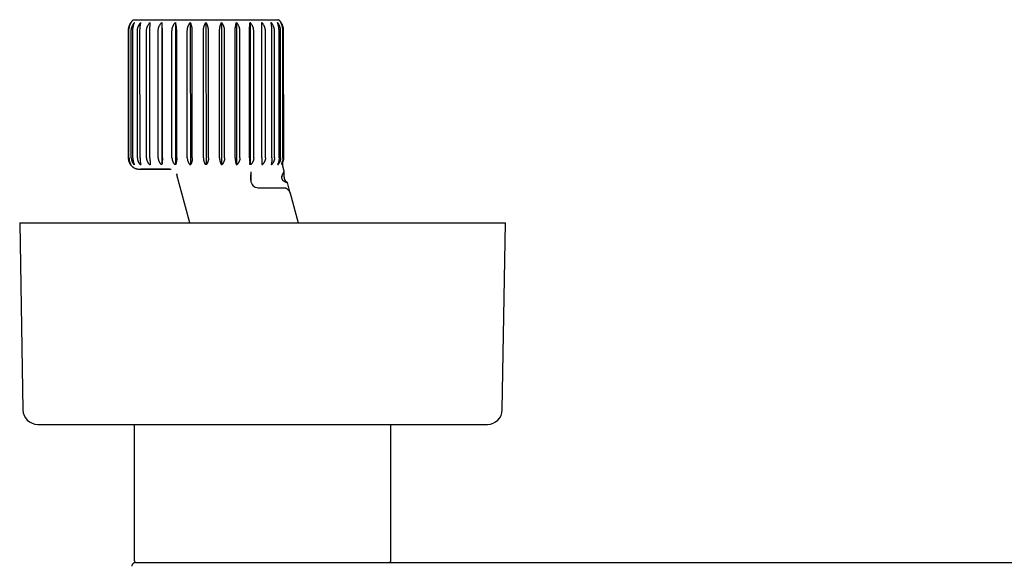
# Model space of a CAD drawing. Header units: millimetres. Extents: x 8 to 775, y 12 to 464.
# Tile 5 of 15: x 292 to 424, y 215 to 288. Entities that reach past the tile are written whole.
import ezdxf

# ---------------------------------------------------------------- set-up
doc = ezdxf.new("R2010")
doc.units = ezdxf.units.MM

msp = doc.modelspace()

# ---------------------------------------------------------------- linework, layer by layer
at = {"color": 7, "linetype": 'Continuous', "lineweight": 30}
for p, q in [((311.22, 287.42), (311.23, 268.39)), ((313.04, 287.42), (313.05, 268.39)), ((315.04, 287.42), (315.05, 268.39)), ((317.13, 287.42), (317.14, 268.39)), ((319.22, 287.42), (319.23, 268.39)), ((321.22, 287.42), (321.22, 268.39)), ((323.04, 287.42), (323.04, 268.39)), ((306.73, 286.28), (306.74, 269.28)), ((306.76, 269.28), (306.76, 286.28)), ((306.83, 269.28), (306.83, 286.28)), ((307.14, 269.28), (307.14, 286.28)), ((307.36, 269.28), (307.35, 286.28)), ((307.96, 269.28), (307.96, 286.28)), ((308.31, 269.28), (308.3, 286.28)), ((309.18, 269.28), (309.18, 286.28)), ((309.64, 269.28), (309.64, 286.28)), ((310.75, 269.29), (310.74, 286.29)), ((311.3, 269.29), (311.3, 286.29)), ((312.59, 269.29), (312.59, 286.29)), ((313.22, 269.29), (313.22, 286.29)), ((314.64, 269.29), (314.63, 286.29)), ((315.31, 269.29), (315.31, 286.29)), ((316.79, 269.29), (316.79, 286.29)), ((317.48, 269.29), (317.48, 286.29)), ((318.96, 269.29), (318.96, 286.29)), ((319.63, 269.29), (319.63, 286.29)), ((321.05, 269.29), (321.05, 286.29)), ((321.68, 269.29), (321.67, 286.29)), ((322.97, 269.29), (322.96, 286.29)), ((323.52, 269.29), (323.52, 286.29)), ((324.63, 269.29), (324.63, 286.29)), ((325.09, 269.29), (325.09, 286.29)), ((325.97, 269.29), (325.96, 286.29)), ((326.31, 269.29), (326.31, 286.29)), ((326.92, 269.29), (326.91, 286.29)), ((327.13, 269.29), (327.12, 286.29)), ((327.44, 269.29), (327.43, 286.29)), ((327.51, 269.29), (327.51, 286.29)), ((327.54, 269.29), (327.53, 286.29)), ((327.61, 267.52), (327.43, 268.2)), ((327.61, 266.79), (327.61, 267.52)), ((314.97, 260.62), (313.25, 267.04)), ((314.97, 260.62), (313.25, 267.04)), ((323.13, 267.42), (323.13, 267.41)), ((323.13, 267.41), (323.13, 266.29)), ((323.13, 266.29), (323.13, 267.05)), ((324.13, 265.29), (326.3, 265.29)), ((327.45, 265.29), (327.46, 265.29)), ((327.46, 265.29), (327.45, 265.29)), ((327.47, 265.29), (327.46, 265.29)), ((328.41, 264.56), (328.03, 265.98)), ((328.41, 264.55), (329.46, 260.62)), ((292.21, 260.62), (292.63, 235.59)), ((292.21, 260.62), (336.16, 260.62)), ((336.16, 260.62), (357.21, 260.62)), ((356.79, 235.59), (357.21, 260.62)), ((294.63, 233.62), (335.31, 233.62)), ((307.53, 233.62), (307.53, 215.43)), ((335.31, 233.62), (354.79, 233.62)), ((341.88, 215.43), (341.88, 233.62)), ((307.71, 215.13), (307.65, 215.13)), ((324.71, 215.13), (376.22, 215.13)), ((423.2, 215.13), (474.71, 215.13)), ((307.21, 214.63), (307.21, 214.63))]:
    msp.add_line(p, q, dxfattribs=at)
at = {"color": 7, "linetype": 'Continuous', "lineweight": 30, "flags": 128}
for points in [[(307.41, 287.78), (307.41, 287.78), (307.42, 287.78), (307.44, 287.78), (307.46, 287.78), (307.49, 287.78), (307.53, 287.78), (307.57, 287.78), (307.62, 287.78), (307.68, 287.78), (307.74, 287.78), (307.81, 287.78), (307.89, 287.78), (307.97, 287.78), (308.05, 287.78), (308.15, 287.78), (308.25, 287.78), (308.36, 287.78), (308.47, 287.78), (308.59, 287.78), (308.71, 287.78), (308.84, 287.78), (308.98, 287.78), (309.12, 287.78), (309.27, 287.78), (309.42, 287.78), (309.58, 287.78), (309.74, 287.78), (309.91, 287.78), (310.08, 287.78), (310.26, 287.78), (310.44, 287.78), (310.63, 287.78), (310.82, 287.78), (311.01, 287.78), (311.21, 287.78), (311.42, 287.78), (311.62, 287.78), (311.84, 287.78), (312.05, 287.78), (312.27, 287.78), (312.49, 287.79), (312.72, 287.79), (312.95, 287.79), (313.18, 287.79), (313.41, 287.79), (313.65, 287.79), (313.89, 287.79), (314.13, 287.79), (314.37, 287.79), (314.62, 287.79), (314.86, 287.79), (315.11, 287.79), (315.36, 287.79), (315.61, 287.79), (315.86, 287.79), (316.12, 287.79), (316.37, 287.79), (316.62, 287.79), (316.88, 287.79), (317.13, 287.79), (317.39, 287.79), (317.64, 287.79), (317.89, 287.79), (318.15, 287.79), (318.4, 287.79), (318.65, 287.79), (318.9, 287.79), (319.15, 287.79), (319.4, 287.79), (319.65, 287.79), (319.89, 287.79), (320.14, 287.79), (320.38, 287.79), (320.62, 287.79), (320.85, 287.79), (321.09, 287.79), (321.32, 287.79), (321.55, 287.79), (321.77, 287.79), (321.99, 287.79), (322.21, 287.79), (322.43, 287.79), (322.64, 287.79), (322.85, 287.79), (323.05, 287.79), (323.25, 287.79), (323.45, 287.79), (323.64, 287.79), (323.82, 287.79), (324.01, 287.79), (324.18, 287.79), (324.36, 287.79), (324.53, 287.79), (324.69, 287.79), (324.85, 287.79), (325, 287.79), (325.14, 287.79), (325.29, 287.79), (325.42, 287.79), (325.55, 287.79), (325.68, 287.79), (325.8, 287.79), (325.91, 287.79), (326.01, 287.79), (326.11, 287.79), (326.21, 287.79), (326.3, 287.79), (326.38, 287.79), (326.45, 287.79), (326.52, 287.79), (326.59, 287.79), (326.64, 287.79), (326.69, 287.79), (326.74, 287.79), (326.77, 287.79), (326.8, 287.79), (326.82, 287.79), (326.84, 287.79), (326.85, 287.79), (326.85, 287.79)], [(307.1, 268.38), (307.1, 268.38), (307.09, 268.38), (307.09, 268.38), (307.09, 268.38), (307.09, 268.38), (307.09, 268.38), (307.09, 268.38), (307.09, 268.38)], [(307.55, 268.38), (307.54, 268.38), (307.54, 268.38), (307.53, 268.38), (307.53, 268.38), (307.53, 268.38), (307.52, 268.38), (307.52, 268.38), (307.52, 268.38)], [(308.31, 267.78), (308.31, 267.78), (308.33, 267.78), (308.36, 267.78), (308.39, 267.78), (308.42, 267.78), (308.46, 267.78), (308.49, 267.78), (308.54, 267.78), (308.58, 267.78), (308.63, 267.78), (308.68, 267.78), (308.73, 267.78), (308.79, 267.78), (308.84, 267.78), (308.91, 267.78), (308.97, 267.78), (309.04, 267.78), (309.11, 267.78), (309.18, 267.78), (309.26, 267.78), (309.33, 267.78), (309.41, 267.78), (309.5, 267.78), (309.58, 267.78), (309.67, 267.78), (309.76, 267.78), (309.86, 267.78), (309.95, 267.78), (310.05, 267.78), (310.16, 267.78), (310.26, 267.78), (310.37, 267.78), (310.47, 267.78), (310.58, 267.78), (310.7, 267.78), (310.81, 267.78), (310.93, 267.78), (311.05, 267.78), (311.17, 267.78), (311.3, 267.78), (311.42, 267.78), (311.55, 267.78), (311.68, 267.78), (311.81, 267.78), (311.94, 267.78), (312.08, 267.78), (312.22, 267.78), (312.35, 267.78), (312.49, 267.78)], [(308.41, 268.38), (308.41, 268.38), (308.4, 268.38), (308.4, 268.38), (308.39, 268.38), (308.38, 268.38), (308.38, 268.38), (308.37, 268.38), (308.36, 268.38)], [(312.31, 267.78), (312.22, 267.78), (312.08, 267.78), (311.94, 267.78), (311.81, 267.78), (311.68, 267.78), (311.55, 267.78), (311.42, 267.78), (311.3, 267.78), (311.17, 267.78), (311.05, 267.78), (310.93, 267.78), (310.81, 267.78), (310.7, 267.78), (310.58, 267.78), (310.47, 267.78), (310.37, 267.78), (310.26, 267.78), (310.16, 267.78), (310.05, 267.78), (309.95, 267.78), (309.86, 267.78), (309.76, 267.78), (309.67, 267.78), (309.58, 267.78), (309.5, 267.78), (309.41, 267.78), (309.33, 267.78), (309.26, 267.78), (309.18, 267.78), (309.11, 267.78), (309.04, 267.78), (308.97, 267.78), (308.91, 267.78), (308.84, 267.78), (308.79, 267.78), (308.73, 267.78), (308.68, 267.78), (308.63, 267.78), (308.58, 267.78), (308.54, 267.78), (308.49, 267.78), (308.46, 267.78), (308.42, 267.78), (308.39, 267.78), (308.37, 267.78)], [(309.66, 268.38), (309.66, 268.38), (309.65, 268.38), (309.64, 268.38), (309.63, 268.38), (309.62, 268.38), (309.61, 268.38), (309.61, 268.38), (309.6, 268.38)], [(311.24, 268.39), (311.23, 268.39), (311.22, 268.39), (311.21, 268.39), (311.2, 268.39), (311.19, 268.39), (311.18, 268.39), (311.17, 268.39), (311.16, 268.39)], [(313.07, 268.39), (313.06, 268.39), (313.05, 268.39), (313.04, 268.39), (313.03, 268.39), (313.02, 268.39), (313.01, 268.39), (312.99, 268.39), (312.98, 268.39)], [(314.99, 268.39), (315, 268.39), (315.01, 268.39), (315.02, 268.39), (315.04, 268.39), (315.05, 268.39), (315.06, 268.39), (315.07, 268.39), (315.09, 268.39)], [(317.19, 268.39), (317.17, 268.39), (317.16, 268.39), (317.15, 268.39), (317.14, 268.39), (317.12, 268.39), (317.11, 268.39), (317.1, 268.39), (317.09, 268.39)], [(319.19, 268.39), (319.2, 268.39), (319.21, 268.39), (319.22, 268.39), (319.24, 268.39), (319.25, 268.39), (319.26, 268.39), (319.27, 268.39), (319.28, 268.39)], [(321.2, 268.39), (321.21, 268.39), (321.22, 268.39), (321.23, 268.39), (321.24, 268.39), (321.26, 268.39), (321.27, 268.39), (321.28, 268.39), (321.29, 268.39)], [(324.61, 268.39), (324.62, 268.39), (324.63, 268.39), (324.63, 268.39), (324.64, 268.39), (324.65, 268.39), (324.66, 268.39), (324.67, 268.39), (324.68, 268.39)], [(325.86, 268.39), (325.86, 268.39), (325.87, 268.39), (325.88, 268.39), (325.88, 268.39), (325.89, 268.39), (325.9, 268.39), (325.9, 268.39), (325.91, 268.39)], [(326.75, 268.39), (326.76, 268.39), (326.77, 268.39), (326.77, 268.39), (326.78, 268.39), (326.79, 268.39), (326.8, 268.39), (326.81, 268.39), (326.81, 268.39)]]:
    msp.add_lwpolyline(points, dxfattribs=at)
at = {"color": 7, "linetype": 'Continuous', "lineweight": 30}
for centre, radius, start, end in [((324.13, 266.29), 1, 180.0122, 270.0122), ((294.63, 235.62), 2, 180.9548, 270), ((354.79, 235.62), 2, 270, 359.0452), ((307.83, 215.43), 0.3, 180, 270), ((341.58, 215.43), 0.3, 270, 0)]:
    msp.add_arc(centre, radius, start, end, dxfattribs=at)
for points, knots in [([(307.41, 287.78), (307.4, 287.78), (307.38, 287.75), (307.34, 287.72), (307.29, 287.67), (307.24, 287.62), (307.2, 287.56), (307.15, 287.51), (307.11, 287.45), (307.07, 287.39), (307.03, 287.33), (306.99, 287.26), (306.95, 287.2), (306.92, 287.13), (306.89, 287.06), (306.86, 286.99), (306.83, 286.92), (306.81, 286.84), (306.79, 286.77), (306.78, 286.7), (306.76, 286.62), (306.75, 286.55), (306.74, 286.48), (306.74, 286.4), (306.73, 286.34), (306.73, 286.3), (306.73, 286.28)], [0, 0, 0, 0, 0.015548, 0.056545, 0.097567, 0.138611, 0.179675, 0.220755, 0.261851, 0.302961, 0.348674, 0.394319, 0.439774, 0.485046, 0.530147, 0.575084, 0.619864, 0.664495, 0.708982, 0.75333, 0.797544, 0.841627, 0.885582, 0.929412, 0.97312, 1, 1, 1, 1]), ([(306.76, 286.28), (306.76, 286.33), (306.76, 286.41), (306.77, 286.52), (306.79, 286.61), (306.8, 286.68), (306.82, 286.74), (306.84, 286.83), (306.87, 286.93), (306.92, 287.05), (306.98, 287.16), (307.03, 287.26), (307.09, 287.34), (307.12, 287.39), (307.14, 287.41)], [0, 0, 0, 0, 0.104298, 0.209449, 0.263357, 0.317266, 0.371614, 0.425963, 0.530245, 0.635223, 0.742226, 0.849857, 0.924839, 1, 1, 1, 1]), ([(306.83, 286.28), (306.83, 286.33), (306.83, 286.41), (306.84, 286.52), (306.85, 286.61), (306.86, 286.68), (306.88, 286.74), (306.9, 286.83), (306.92, 286.93), (306.96, 287.05), (307.01, 287.16), (307.05, 287.26), (307.1, 287.34), (307.12, 287.39), (307.14, 287.41)], [0, 0, 0, 0, 0.1042982, 0.2094485, 0.2633573, 0.3172664, 0.3716144, 0.425963, 0.5302448, 0.6352225, 0.742226, 0.849857, 0.9248394, 1, 1, 1, 1]), ([(307.14, 286.28), (307.14, 286.33), (307.14, 286.41), (307.16, 286.52), (307.17, 286.61), (307.19, 286.68), (307.21, 286.74), (307.23, 286.83), (307.27, 286.93), (307.33, 287.05), (307.39, 287.16), (307.45, 287.26), (307.52, 287.34), (307.55, 287.39), (307.57, 287.41)], [0, 0, 0, 0, 0.104298, 0.209449, 0.263357, 0.317266, 0.371614, 0.425963, 0.530245, 0.635223, 0.742226, 0.849857, 0.924839, 1, 1, 1, 1]), ([(307.35, 286.28), (307.35, 286.33), (307.35, 286.41), (307.36, 286.52), (307.37, 286.61), (307.38, 286.68), (307.39, 286.74), (307.4, 286.83), (307.42, 286.93), (307.45, 287.05), (307.48, 287.16), (307.51, 287.26), (307.54, 287.34), (307.56, 287.39), (307.57, 287.41)], [0, 0, 0, 0, 0.104298, 0.209449, 0.263357, 0.317266, 0.371614, 0.425963, 0.530245, 0.635223, 0.742226, 0.849857, 0.924839, 1, 1, 1, 1]), ([(307.96, 286.28), (307.96, 286.33), (307.96, 286.41), (307.98, 286.53), (308, 286.66), (308.04, 286.77), (308.07, 286.85), (308.1, 286.92), (308.13, 286.99), (308.16, 287.05), (308.2, 287.12), (308.24, 287.18), (308.28, 287.24), (308.33, 287.3), (308.38, 287.36), (308.41, 287.4), (308.43, 287.41)], [0, 0, 0, 0, 0.099279, 0.199293, 0.301575, 0.404614, 0.462989, 0.52149, 0.580206, 0.638923, 0.698095, 0.757267, 0.817752, 0.878237, 0.939118, 1, 1, 1, 1]), ([(308.3, 286.28), (308.3, 286.33), (308.3, 286.42), (308.31, 286.53), (308.31, 286.61), (308.32, 286.68), (308.32, 286.74), (308.33, 286.83), (308.34, 286.93), (308.36, 287.05), (308.37, 287.16), (308.39, 287.26), (308.41, 287.34), (308.42, 287.39), (308.43, 287.41)], [0, 0, 0, 0, 0.104298, 0.209449, 0.263357, 0.317266, 0.371614, 0.425963, 0.530245, 0.635223, 0.742226, 0.849857, 0.924839, 1, 1, 1, 1]), ([(309.18, 286.28), (309.18, 286.33), (309.18, 286.42), (309.2, 286.53), (309.21, 286.61), (309.23, 286.68), (309.25, 286.75), (309.28, 286.83), (309.32, 286.93), (309.39, 287.05), (309.46, 287.16), (309.53, 287.26), (309.6, 287.35), (309.64, 287.39), (309.66, 287.41)], [0, 0, 0, 0, 0.104298, 0.209449, 0.263302, 0.317377, 0.371616, 0.425963, 0.530245, 0.635223, 0.742226, 0.849857, 0.924839, 1, 1, 1, 1]), ([(309.64, 286.28), (309.64, 286.33), (309.64, 286.41), (309.64, 286.52), (309.64, 286.6), (309.64, 286.68), (309.64, 286.75), (309.64, 286.83), (309.65, 286.93), (309.65, 287.05), (309.65, 287.16), (309.66, 287.26), (309.66, 287.35), (309.66, 287.39), (309.66, 287.41)], [0, 0, 0, 0, 0.104297, 0.18362, 0.263309, 0.317273, 0.371567, 0.425969, 0.530249, 0.635226, 0.742228, 0.849858, 0.92484, 1, 1, 1, 1]), ([(310.74, 286.29), (310.75, 286.33), (310.75, 286.42), (310.76, 286.53), (310.78, 286.61), (310.8, 286.68), (310.82, 286.75), (310.85, 286.83), (310.89, 286.93), (310.95, 287.05), (311.02, 287.17), (311.09, 287.26), (311.16, 287.35), (311.2, 287.39), (311.22, 287.42)], [0, 0, 0, 0, 0.104298, 0.209449, 0.263357, 0.317377, 0.371616, 0.425963, 0.530245, 0.635223, 0.742226, 0.849857, 0.924839, 1, 1, 1, 1]), ([(311.3, 286.29), (311.3, 286.33), (311.3, 286.42), (311.3, 286.53), (311.3, 286.62), (311.29, 286.68), (311.29, 286.75), (311.28, 286.83), (311.28, 286.93), (311.27, 287.05), (311.26, 287.17), (311.25, 287.26), (311.24, 287.35), (311.23, 287.39), (311.22, 287.42)], [0, 0, 0, 0, 0.104298, 0.209449, 0.263357, 0.317377, 0.371616, 0.425963, 0.530245, 0.635223, 0.742226, 0.849857, 0.924839, 1, 1, 1, 1]), ([(312.59, 286.29), (312.59, 286.33), (312.59, 286.41), (312.61, 286.52), (312.62, 286.61), (312.64, 286.68), (312.66, 286.75), (312.69, 286.83), (312.73, 286.93), (312.78, 287.05), (312.85, 287.17), (312.92, 287.26), (312.98, 287.35), (313.02, 287.39), (313.04, 287.42)], [0, 0, 0, 0, 0.104297, 0.18362, 0.263309, 0.317438, 0.371567, 0.425969, 0.530249, 0.635226, 0.742228, 0.849858, 0.92484, 1, 1, 1, 1]), ([(313.22, 286.29), (313.22, 286.33), (313.22, 286.41), (313.21, 286.52), (313.21, 286.61), (313.2, 286.68), (313.19, 286.75), (313.18, 286.83), (313.17, 286.93), (313.14, 287.05), (313.12, 287.17), (313.09, 287.26), (313.07, 287.35), (313.05, 287.39), (313.04, 287.42)], [0, 0, 0, 0, 0.104297, 0.18362, 0.263309, 0.317438, 0.371567, 0.425969, 0.530249, 0.635226, 0.742228, 0.849858, 0.92484, 1, 1, 1, 1]), ([(314.63, 286.29), (314.64, 286.33), (314.64, 286.41), (314.65, 286.52), (314.66, 286.61), (314.68, 286.68), (314.7, 286.75), (314.72, 286.83), (314.76, 286.93), (314.81, 287.05), (314.87, 287.17), (314.93, 287.26), (314.99, 287.35), (315.02, 287.39), (315.04, 287.42)], [0, 0, 0, 0, 0.104297, 0.18362, 0.263309, 0.317438, 0.371567, 0.425969, 0.530249, 0.635226, 0.742228, 0.849858, 0.92484, 1, 1, 1, 1]), ([(315.31, 286.29), (315.31, 286.33), (315.31, 286.41), (315.3, 286.52), (315.29, 286.61), (315.28, 286.68), (315.27, 286.75), (315.25, 286.83), (315.23, 286.93), (315.19, 287.05), (315.16, 287.17), (315.12, 287.26), (315.08, 287.35), (315.05, 287.39), (315.04, 287.42)], [0, 0, 0, 0, 0.104297, 0.18362, 0.263309, 0.317438, 0.371567, 0.425969, 0.530249, 0.635226, 0.742228, 0.849858, 0.92484, 1, 1, 1, 1]), ([(316.79, 286.29), (316.79, 286.32), (316.79, 286.39), (316.8, 286.47), (316.8, 286.55), (316.81, 286.62), (316.83, 286.68), (316.84, 286.75), (316.86, 286.83), (316.89, 286.94), (316.94, 287.05), (316.99, 287.17), (317.04, 287.27), (317.09, 287.35), (317.12, 287.39), (317.13, 287.42)], [0, 0, 0, 0, 0.078624, 0.157249, 0.210454, 0.26366, 0.317401, 0.371583, 0.425984, 0.530262, 0.635236, 0.742235, 0.849862, 0.924842, 1, 1, 1, 1]), ([(317.48, 286.29), (317.48, 286.32), (317.48, 286.39), (317.47, 286.47), (317.46, 286.55), (317.45, 286.62), (317.44, 286.68), (317.42, 286.75), (317.4, 286.83), (317.37, 286.94), (317.33, 287.05), (317.28, 287.17), (317.23, 287.27), (317.18, 287.35), (317.15, 287.39), (317.13, 287.42)], [0, 0, 0, 0, 0.078624, 0.157249, 0.210454, 0.26366, 0.317401, 0.371583, 0.425984, 0.530262, 0.635236, 0.742235, 0.849862, 0.924842, 1, 1, 1, 1]), ([(318.96, 286.29), (318.96, 286.33), (318.96, 286.42), (318.97, 286.53), (318.98, 286.62), (318.99, 286.68), (319, 286.75), (319.01, 286.83), (319.04, 286.94), (319.07, 287.05), (319.11, 287.17), (319.15, 287.27), (319.19, 287.35), (319.21, 287.39), (319.22, 287.42)], [0, 0, 0, 0, 0.104298, 0.209449, 0.263412, 0.317377, 0.371616, 0.425963, 0.530245, 0.635223, 0.742226, 0.849857, 0.924839, 1, 1, 1, 1]), ([(319.63, 286.29), (319.63, 286.33), (319.63, 286.41), (319.62, 286.52), (319.6, 286.61), (319.59, 286.68), (319.57, 286.75), (319.54, 286.83), (319.51, 286.94), (319.46, 287.05), (319.4, 287.17), (319.33, 287.27), (319.28, 287.35), (319.24, 287.39), (319.22, 287.42)], [0, 0, 0, 0, 0.104297, 0.18362, 0.263309, 0.317438, 0.371567, 0.425969, 0.530249, 0.635226, 0.742228, 0.849858, 0.92484, 1, 1, 1, 1]), ([(321.05, 286.29), (321.05, 286.33), (321.05, 286.41), (321.05, 286.52), (321.06, 286.61), (321.06, 286.68), (321.07, 286.75), (321.08, 286.83), (321.1, 286.94), (321.12, 287.05), (321.15, 287.17), (321.17, 287.27), (321.2, 287.35), (321.21, 287.39), (321.22, 287.42)], [0, 0, 0, 0, 0.104297, 0.18362, 0.263309, 0.317438, 0.371567, 0.425969, 0.530249, 0.635226, 0.742228, 0.849858, 0.92484, 1, 1, 1, 1]), ([(321.67, 286.29), (321.67, 286.33), (321.67, 286.41), (321.66, 286.52), (321.64, 286.61), (321.62, 286.68), (321.61, 286.75), (321.58, 286.83), (321.54, 286.94), (321.48, 287.05), (321.41, 287.17), (321.35, 287.27), (321.28, 287.35), (321.24, 287.39), (321.22, 287.42)], [0, 0, 0, 0, 0.104297, 0.18362, 0.263309, 0.317438, 0.371567, 0.425969, 0.530249, 0.635226, 0.742228, 0.849858, 0.92484, 1, 1, 1, 1]), ([(322.96, 286.29), (322.96, 286.33), (322.96, 286.42), (322.97, 286.53), (322.97, 286.62), (322.97, 286.68), (322.97, 286.75), (322.98, 286.83), (322.99, 286.94), (323, 287.05), (323.01, 287.17), (323.02, 287.27), (323.03, 287.35), (323.04, 287.39), (323.04, 287.42)], [0, 0, 0, 0, 0.1042982, 0.2094485, 0.263357, 0.3173767, 0.3716162, 0.425963, 0.5302448, 0.6352225, 0.742226, 0.849857, 0.9248394, 1, 1, 1, 1]), ([(323.52, 286.29), (323.52, 286.33), (323.52, 286.41), (323.5, 286.52), (323.49, 286.61), (323.47, 286.68), (323.45, 286.75), (323.42, 286.83), (323.38, 286.94), (323.31, 287.05), (323.24, 287.17), (323.17, 287.27), (323.1, 287.35), (323.06, 287.39), (323.04, 287.42)], [0, 0, 0, 0, 0.104297, 0.18362, 0.263309, 0.317383, 0.371567, 0.425969, 0.530249, 0.635226, 0.742228, 0.849858, 0.92484, 1, 1, 1, 1]), ([(325.09, 286.29), (325.09, 286.33), (325.08, 286.41), (325.07, 286.52), (325.05, 286.61), (325.03, 286.68), (325.01, 286.75), (324.98, 286.83), (324.94, 286.94), (324.88, 287.05), (324.81, 287.17), (324.74, 287.27), (324.67, 287.35), (324.62, 287.39), (324.6, 287.42)], [0, 0, 0, 0, 0.104297, 0.18362, 0.263309, 0.317273, 0.371567, 0.425969, 0.530249, 0.635226, 0.742228, 0.849858, 0.92484, 1, 1, 1, 1]), ([(324.63, 286.29), (324.63, 286.33), (324.63, 286.42), (324.63, 286.53), (324.62, 286.62), (324.62, 286.68), (324.62, 286.75), (324.62, 286.83), (324.62, 286.94), (324.62, 287.05), (324.61, 287.17), (324.61, 287.27), (324.6, 287.35), (324.6, 287.39), (324.6, 287.42)], [0, 0, 0, 0, 0.104298, 0.209449, 0.263302, 0.317377, 0.371616, 0.425963, 0.530245, 0.635223, 0.742226, 0.849857, 0.924839, 1, 1, 1, 1]), ([(326.31, 286.29), (326.31, 286.33), (326.3, 286.42), (326.29, 286.53), (326.27, 286.62), (326.25, 286.68), (326.24, 286.75), (326.21, 286.83), (326.16, 286.94), (326.1, 287.05), (326.04, 287.17), (325.97, 287.27), (325.9, 287.35), (325.86, 287.39), (325.84, 287.42)], [0, 0, 0, 0, 0.104298, 0.209449, 0.263302, 0.317266, 0.371561, 0.425963, 0.530245, 0.635223, 0.742226, 0.849857, 0.924839, 1, 1, 1, 1]), ([(325.96, 286.29), (325.96, 286.33), (325.96, 286.42), (325.96, 286.53), (325.95, 286.62), (325.95, 286.68), (325.94, 286.75), (325.94, 286.83), (325.92, 286.94), (325.91, 287.05), (325.89, 287.17), (325.87, 287.27), (325.85, 287.35), (325.84, 287.39), (325.84, 287.42)], [0, 0, 0, 0, 0.104298, 0.209449, 0.263302, 0.317266, 0.371561, 0.425963, 0.530245, 0.635223, 0.742226, 0.849857, 0.924839, 1, 1, 1, 1]), ([(327.12, 286.29), (327.12, 286.33), (327.12, 286.42), (327.11, 286.53), (327.09, 286.62), (327.08, 286.68), (327.06, 286.75), (327.03, 286.83), (326.99, 286.93), (326.94, 287.05), (326.87, 287.17), (326.81, 287.26), (326.75, 287.35), (326.71, 287.39), (326.69, 287.42)], [0, 0, 0, 0, 0.104298, 0.209449, 0.263302, 0.317377, 0.371561, 0.425963, 0.530245, 0.635223, 0.742226, 0.849857, 0.924839, 1, 1, 1, 1]), ([(326.91, 286.29), (326.91, 286.33), (326.91, 286.42), (326.9, 286.53), (326.89, 286.62), (326.89, 286.68), (326.88, 286.75), (326.86, 286.83), (326.84, 286.93), (326.82, 287.05), (326.78, 287.17), (326.75, 287.26), (326.72, 287.35), (326.7, 287.39), (326.69, 287.42)], [0, 0, 0, 0, 0.104298, 0.209449, 0.263302, 0.317377, 0.371561, 0.425963, 0.530245, 0.635223, 0.742226, 0.849857, 0.924839, 1, 1, 1, 1]), ([(327.53, 286.29), (327.53, 286.3), (327.53, 286.34), (327.53, 286.41), (327.52, 286.48), (327.51, 286.55), (327.5, 286.63), (327.49, 286.7), (327.47, 286.77), (327.45, 286.84), (327.43, 286.91), (327.41, 286.98), (327.38, 287.04), (327.36, 287.11), (327.32, 287.17), (327.29, 287.24), (327.26, 287.3), (327.22, 287.36), (327.18, 287.42), (327.14, 287.48), (327.1, 287.53), (327.05, 287.59), (327.01, 287.64), (326.96, 287.69), (326.91, 287.74), (326.88, 287.77), (326.86, 287.78), (326.85, 287.79)], [0, 0, 0, 0, 0.028826, 0.072275, 0.115606, 0.15882, 0.201918, 0.244899, 0.287763, 0.33051, 0.37314, 0.415649, 0.458039, 0.500305, 0.542447, 0.584461, 0.626345, 0.668095, 0.709707, 0.751177, 0.7925, 0.833669, 0.874679, 0.915522, 0.95619, 0.996674, 1, 1, 1, 1]), ([(327.51, 286.29), (327.5, 286.33), (327.5, 286.42), (327.49, 286.53), (327.48, 286.62), (327.46, 286.68), (327.45, 286.75), (327.43, 286.83), (327.39, 286.93), (327.34, 287.05), (327.29, 287.17), (327.23, 287.26), (327.18, 287.35), (327.14, 287.39), (327.13, 287.42)], [0, 0, 0, 0, 0.104298, 0.209449, 0.263302, 0.317266, 0.371561, 0.425963, 0.530245, 0.635223, 0.742226, 0.849857, 0.924839, 1, 1, 1, 1]), ([(327.43, 286.29), (327.43, 286.33), (327.43, 286.42), (327.42, 286.53), (327.41, 286.62), (327.4, 286.68), (327.39, 286.75), (327.37, 286.83), (327.34, 286.93), (327.3, 287.05), (327.26, 287.17), (327.21, 287.26), (327.17, 287.35), (327.14, 287.39), (327.13, 287.42)], [0, 0, 0, 0, 0.104298, 0.209449, 0.263302, 0.317266, 0.371561, 0.425963, 0.530245, 0.635223, 0.742226, 0.849857, 0.924839, 1, 1, 1, 1]), ([(306.74, 269.28), (306.74, 269.27), (306.74, 269.23), (306.74, 269.17), (306.75, 269.11), (306.75, 269.05), (306.77, 268.98), (306.78, 268.92), (306.8, 268.86), (306.81, 268.8), (306.84, 268.74), (306.86, 268.69), (306.88, 268.63), (306.91, 268.58), (306.94, 268.52), (306.97, 268.47), (307.01, 268.42), (307.04, 268.37), (307.08, 268.32), (307.12, 268.28), (307.16, 268.24), (307.2, 268.19), (307.25, 268.15), (307.29, 268.12), (307.34, 268.08), (307.38, 268.05), (307.43, 268.02), (307.48, 267.99), (307.53, 267.96), (307.58, 267.93), (307.63, 267.91), (307.68, 267.89), (307.73, 267.87), (307.78, 267.85), (307.83, 267.84), (307.87, 267.83), (307.92, 267.81), (307.97, 267.81), (308.01, 267.8), (308.05, 267.79), (308.08, 267.79), (308.1, 267.79), (308.12, 267.79), (308.14, 267.78), (308.15, 267.78), (308.17, 267.78), (308.18, 267.78), (308.18, 267.78), (308.19, 267.78), (308.2, 267.78), (308.2, 267.78), (308.21, 267.78), (308.22, 267.78), (308.22, 267.78), (308.23, 267.78), (308.23, 267.78), (308.24, 267.78), (308.25, 267.78), (308.27, 267.78), (308.29, 267.78), (308.31, 267.78), (308.33, 267.78), (308.35, 267.78), (308.36, 267.78), (308.37, 267.78)], [0, 0, 0, 0, 0.012056, 0.028935, 0.045753, 0.06251, 0.079208, 0.095845, 0.112423, 0.12894, 0.145395, 0.161789, 0.178119, 0.194386, 0.210586, 0.226719, 0.242782, 0.258772, 0.274687, 0.290524, 0.306278, 0.321946, 0.337522, 0.353001, 0.368376, 0.383639, 0.398783, 0.413796, 0.428667, 0.443382, 0.457924, 0.472272, 0.486403, 0.500283, 0.513872, 0.527111, 0.539911, 0.552125, 0.563495, 0.573628, 0.582172, 0.589127, 0.594795, 0.599539, 0.603679, 0.607487, 0.611204, 0.615041, 0.619168, 0.623835, 0.629323, 0.635994, 0.644344, 0.655104, 0.669468, 0.689674, 0.721311, 0.767184, 0.810034, 0.855694, 0.899177, 0.941732, 0.983821, 1, 1, 1, 1]), ([(306.76, 269.28), (306.76, 269.25), (306.76, 269.18), (306.78, 269.08), (306.79, 268.98), (306.82, 268.89), (306.85, 268.79), (306.88, 268.71), (306.93, 268.62), (306.97, 268.54), (307.03, 268.46), (307.07, 268.41), (307.09, 268.38)], [0, 0, 0, 0, 0.097172, 0.195144, 0.29559, 0.396858, 0.494014, 0.591815, 0.691488, 0.791739, 0.895608, 1, 1, 1, 1]), ([(306.83, 269.28), (306.84, 269.25), (306.84, 269.18), (306.85, 269.08), (306.86, 268.98), (306.88, 268.89), (306.9, 268.79), (306.93, 268.71), (306.97, 268.62), (307.01, 268.54), (307.05, 268.46), (307.08, 268.41), (307.1, 268.38)], [0, 0, 0, 0, 0.097172, 0.195144, 0.29559, 0.396858, 0.494014, 0.591815, 0.691488, 0.791739, 0.895608, 1, 1, 1, 1]), ([(307.14, 269.28), (307.14, 269.25), (307.15, 269.18), (307.16, 269.08), (307.18, 268.98), (307.21, 268.89), (307.24, 268.79), (307.28, 268.71), (307.33, 268.62), (307.39, 268.54), (307.45, 268.46), (307.49, 268.41), (307.52, 268.38)], [0, 0, 0, 0, 0.097172, 0.195144, 0.29559, 0.396858, 0.494014, 0.591815, 0.691489, 0.791739, 0.895608, 1, 1, 1, 1]), ([(307.36, 269.28), (307.36, 269.25), (307.36, 269.18), (307.36, 269.08), (307.37, 268.98), (307.39, 268.89), (307.41, 268.79), (307.43, 268.71), (307.45, 268.62), (307.48, 268.54), (307.51, 268.46), (307.53, 268.41), (307.55, 268.38)], [0, 0, 0, 0, 0.097172, 0.195144, 0.29559, 0.396858, 0.494014, 0.591815, 0.691489, 0.791739, 0.895608, 1, 1, 1, 1]), ([(307.96, 269.28), (307.96, 269.25), (307.96, 269.19), (307.98, 269.09), (308, 269), (308.03, 268.9), (308.06, 268.82), (308.1, 268.73), (308.15, 268.64), (308.22, 268.55), (308.29, 268.46), (308.34, 268.41), (308.36, 268.38)], [0, 0, 0, 0, 0.093393, 0.187495, 0.283788, 0.380809, 0.471344, 0.56241, 0.670031, 0.778398, 0.888882, 1, 1, 1, 1]), ([(308.31, 269.28), (308.31, 269.25), (308.31, 269.18), (308.31, 269.08), (308.32, 268.99), (308.32, 268.89), (308.34, 268.8), (308.35, 268.71), (308.36, 268.62), (308.38, 268.54), (308.39, 268.46), (308.41, 268.41), (308.41, 268.38)], [0, 0, 0, 0, 0.097172, 0.195144, 0.29559, 0.396858, 0.494014, 0.591815, 0.691489, 0.791739, 0.895608, 1, 1, 1, 1]), ([(309.18, 269.28), (309.18, 269.25), (309.18, 269.18), (309.2, 269.09), (309.22, 268.99), (309.25, 268.89), (309.29, 268.8), (309.34, 268.71), (309.39, 268.62), (309.45, 268.54), (309.52, 268.46), (309.57, 268.41), (309.6, 268.38)], [0, 0, 0, 0, 0.097172, 0.195144, 0.29559, 0.396858, 0.494014, 0.591815, 0.691489, 0.791739, 0.895608, 1, 1, 1, 1]), ([(309.64, 269.28), (309.64, 269.25), (309.64, 269.19), (309.64, 269.09), (309.64, 268.99), (309.65, 268.89), (309.65, 268.8), (309.65, 268.71), (309.65, 268.62), (309.66, 268.54), (309.66, 268.46), (309.66, 268.41), (309.66, 268.38)], [0, 0, 0, 0, 0.097172, 0.195144, 0.29559, 0.396858, 0.494014, 0.591815, 0.691489, 0.791739, 0.895608, 1, 1, 1, 1]), ([(310.75, 269.29), (310.75, 269.25), (310.75, 269.19), (310.76, 269.09), (310.79, 268.99), (310.82, 268.89), (310.86, 268.8), (310.9, 268.71), (310.96, 268.62), (311.02, 268.54), (311.08, 268.46), (311.13, 268.41), (311.16, 268.39)], [0, 0, 0, 0, 0.097172, 0.195144, 0.29559, 0.396858, 0.494014, 0.591815, 0.691489, 0.791739, 0.895608, 1, 1, 1, 1]), ([(311.3, 269.29), (311.3, 269.25), (311.3, 269.19), (311.3, 269.09), (311.3, 268.99), (311.29, 268.89), (311.29, 268.8), (311.28, 268.71), (311.27, 268.62), (311.26, 268.54), (311.25, 268.46), (311.24, 268.41), (311.24, 268.39)], [0, 0, 0, 0, 0.097172, 0.195144, 0.29559, 0.396858, 0.494014, 0.591815, 0.691489, 0.791739, 0.895608, 1, 1, 1, 1]), ([(312.59, 269.29), (312.59, 269.25), (312.6, 269.19), (312.61, 269.09), (312.63, 268.99), (312.66, 268.89), (312.7, 268.8), (312.74, 268.71), (312.79, 268.62), (312.85, 268.54), (312.91, 268.46), (312.96, 268.41), (312.98, 268.39)], [0, 0, 0, 0, 0.097172, 0.195144, 0.29559, 0.396858, 0.494014, 0.591815, 0.691489, 0.791739, 0.895608, 1, 1, 1, 1]), ([(313.22, 269.29), (313.22, 269.25), (313.22, 269.19), (313.22, 269.09), (313.21, 268.99), (313.2, 268.89), (313.18, 268.8), (313.17, 268.71), (313.15, 268.62), (313.13, 268.54), (313.1, 268.46), (313.08, 268.41), (313.07, 268.39)], [0, 0, 0, 0, 0.097172, 0.195144, 0.29559, 0.396858, 0.494014, 0.591815, 0.691489, 0.791739, 0.895608, 1, 1, 1, 1]), ([(314.64, 269.29), (314.64, 269.25), (314.64, 269.19), (314.65, 269.09), (314.67, 268.99), (314.7, 268.89), (314.73, 268.8), (314.77, 268.71), (314.82, 268.62), (314.87, 268.54), (314.92, 268.46), (314.97, 268.41), (314.99, 268.39)], [0, 0, 0, 0, 0.097172, 0.195144, 0.29559, 0.396858, 0.494014, 0.591815, 0.691489, 0.791739, 0.895608, 1, 1, 1, 1]), ([(315.31, 269.29), (315.31, 269.25), (315.31, 269.19), (315.3, 269.09), (315.29, 268.99), (315.27, 268.89), (315.25, 268.8), (315.23, 268.71), (315.2, 268.62), (315.16, 268.54), (315.13, 268.46), (315.1, 268.41), (315.09, 268.39)], [0, 0, 0, 0, 0.097172, 0.195144, 0.29559, 0.396858, 0.494014, 0.591815, 0.691489, 0.791739, 0.895608, 1, 1, 1, 1]), ([(316.79, 269.29), (316.79, 269.25), (316.79, 269.19), (316.8, 269.09), (316.82, 268.99), (316.84, 268.89), (316.87, 268.8), (316.9, 268.71), (316.94, 268.62), (316.98, 268.54), (317.03, 268.46), (317.07, 268.41), (317.09, 268.39)], [0, 0, 0, 0, 0.097172, 0.195144, 0.29559, 0.396858, 0.494014, 0.591815, 0.691488, 0.791739, 0.895608, 1, 1, 1, 1]), ([(317.48, 269.29), (317.48, 269.25), (317.48, 269.19), (317.47, 269.09), (317.45, 268.99), (317.43, 268.89), (317.4, 268.8), (317.37, 268.71), (317.33, 268.62), (317.29, 268.54), (317.24, 268.46), (317.2, 268.41), (317.19, 268.39)], [0, 0, 0, 0, 0.097172, 0.195144, 0.29559, 0.396858, 0.494014, 0.591815, 0.691488, 0.791739, 0.895608, 1, 1, 1, 1]), ([(318.96, 269.29), (318.96, 269.25), (318.96, 269.19), (318.97, 269.09), (318.98, 268.99), (319, 268.89), (319.02, 268.8), (319.05, 268.71), (319.08, 268.62), (319.11, 268.54), (319.15, 268.46), (319.17, 268.41), (319.19, 268.39)], [0, 0, 0, 0, 0.097172, 0.195144, 0.29559, 0.396858, 0.494014, 0.591815, 0.691489, 0.791739, 0.895608, 1, 1, 1, 1]), ([(319.63, 269.29), (319.63, 269.25), (319.63, 269.19), (319.62, 269.09), (319.6, 268.99), (319.57, 268.89), (319.54, 268.8), (319.5, 268.71), (319.46, 268.62), (319.41, 268.54), (319.35, 268.46), (319.31, 268.41), (319.28, 268.39)], [0, 0, 0, 0, 0.097172, 0.195144, 0.29559, 0.396858, 0.494014, 0.591815, 0.691489, 0.791739, 0.895608, 1, 1, 1, 1]), ([(321.05, 269.29), (321.05, 269.25), (321.05, 269.19), (321.06, 269.09), (321.06, 268.99), (321.07, 268.89), (321.09, 268.8), (321.11, 268.71), (321.12, 268.62), (321.15, 268.54), (321.17, 268.46), (321.19, 268.41), (321.2, 268.39)], [0, 0, 0, 0, 0.097172, 0.195144, 0.29559, 0.396858, 0.494014, 0.591815, 0.691489, 0.791739, 0.895608, 1, 1, 1, 1]), ([(321.68, 269.29), (321.68, 269.25), (321.68, 269.19), (321.66, 269.09), (321.64, 268.99), (321.61, 268.89), (321.58, 268.8), (321.53, 268.71), (321.48, 268.62), (321.42, 268.54), (321.36, 268.46), (321.31, 268.41), (321.29, 268.39)], [0, 0, 0, 0, 0.097172, 0.195144, 0.29559, 0.396858, 0.494014, 0.591815, 0.691489, 0.791739, 0.895608, 1, 1, 1, 1]), ([(322.97, 269.29), (322.97, 269.26), (322.97, 269.19), (322.97, 269.09), (322.97, 269), (322.98, 268.91), (322.98, 268.84), (322.99, 268.77), (322.99, 268.71), (323, 268.67), (323, 268.65)], [0, 0, 0, 0, 0.142855, 0.286832, 0.434276, 0.582871, 0.686296, 0.790073, 0.894875, 1, 1, 1, 1]), ([(323.52, 269.29), (323.52, 269.25), (323.52, 269.19), (323.51, 269.09), (323.49, 268.99), (323.46, 268.9), (323.42, 268.81), (323.38, 268.73), (323.33, 268.65), (323.29, 268.59), (323.27, 268.57)], [0, 0, 0, 0, 0.12694, 0.25491, 0.386066, 0.518282, 0.637048, 0.7565, 0.877941, 1, 1, 1, 1]), ([(324.63, 269.29), (324.63, 269.25), (324.63, 269.19), (324.63, 269.09), (324.63, 268.99), (324.63, 268.89), (324.62, 268.8), (324.62, 268.71), (324.62, 268.62), (324.62, 268.54), (324.61, 268.46), (324.61, 268.41), (324.61, 268.39)], [0, 0, 0, 0, 0.097172, 0.195144, 0.29559, 0.396858, 0.494014, 0.591815, 0.691489, 0.791739, 0.895608, 1, 1, 1, 1]), ([(325.09, 269.29), (325.09, 269.25), (325.09, 269.19), (325.07, 269.09), (325.05, 268.99), (325.02, 268.89), (324.98, 268.8), (324.93, 268.71), (324.88, 268.62), (324.82, 268.54), (324.75, 268.46), (324.7, 268.41), (324.68, 268.39)], [0, 0, 0, 0, 0.097172, 0.195144, 0.29559, 0.396858, 0.494014, 0.591815, 0.691489, 0.791739, 0.895608, 1, 1, 1, 1]), ([(325.97, 269.29), (325.97, 269.25), (325.96, 269.19), (325.96, 269.09), (325.96, 268.99), (325.95, 268.89), (325.94, 268.8), (325.92, 268.71), (325.91, 268.62), (325.9, 268.54), (325.88, 268.46), (325.86, 268.41), (325.86, 268.39)], [0, 0, 0, 0, 0.097172, 0.195144, 0.29559, 0.396858, 0.494014, 0.591815, 0.691489, 0.791739, 0.895608, 1, 1, 1, 1]), ([(326.31, 269.29), (326.31, 269.25), (326.31, 269.19), (326.29, 269.09), (326.27, 268.99), (326.24, 268.89), (326.2, 268.8), (326.16, 268.71), (326.11, 268.62), (326.05, 268.54), (325.98, 268.46), (325.93, 268.41), (325.91, 268.39)], [0, 0, 0, 0, 0.097172, 0.195144, 0.29559, 0.396858, 0.494014, 0.591815, 0.691489, 0.791739, 0.895608, 1, 1, 1, 1]), ([(326.92, 269.29), (326.91, 269.25), (326.91, 269.19), (326.91, 269.09), (326.9, 268.99), (326.88, 268.89), (326.87, 268.8), (326.85, 268.72), (326.82, 268.63), (326.8, 268.58), (326.8, 268.55)], [0, 0, 0, 0, 0.124274, 0.249563, 0.377992, 0.507466, 0.628747, 0.750791, 0.875053, 1, 1, 1, 1]), ([(327.13, 269.29), (327.13, 269.25), (327.13, 269.19), (327.11, 269.09), (327.09, 268.99), (327.07, 268.9), (327.04, 268.82), (327, 268.74), (326.96, 268.66), (326.93, 268.62), (326.92, 268.59)], [0, 0, 0, 0, 0.132116, 0.264235, 0.400685, 0.537145, 0.651763, 0.766388, 0.88319, 1, 1, 1, 1]), ([(327.44, 269.29), (327.44, 269.25), (327.44, 269.19), (327.43, 269.1), (327.41, 269), (327.4, 268.91), (327.38, 268.83), (327.36, 268.78), (327.35, 268.75)], [0, 0, 0, 0, 0.170888, 0.341779, 0.517941, 0.694114, 0.846675, 1, 1, 1, 1]), ([(327.35, 268.39), (327.35, 268.41), (327.35, 268.45), (327.35, 268.52), (327.36, 268.58), (327.37, 268.65), (327.39, 268.71), (327.41, 268.75), (327.41, 268.78)], [0, 0, 0, 0, 0.1630105, 0.3256996, 0.4894333, 0.6555522, 0.8253401, 1, 1, 1, 1]), ([(327.43, 268.2), (327.43, 268.22), (327.42, 268.25), (327.41, 268.29), (327.41, 268.32), (327.4, 268.35), (327.4, 268.37), (327.4, 268.4), (327.4, 268.43), (327.4, 268.47), (327.4, 268.51), (327.4, 268.56), (327.41, 268.6), (327.41, 268.64), (327.42, 268.67), (327.42, 268.68), (327.42, 268.7), (327.43, 268.71), (327.43, 268.73), (327.44, 268.76), (327.45, 268.78), (327.45, 268.79)], [0, 0, 0, 0, 0.082945, 0.150884, 0.203816, 0.24398, 0.283521, 0.324262, 0.390415, 0.458298, 0.523737, 0.596633, 0.677657, 0.759034, 0.786439, 0.813655, 0.839274, 0.863203, 0.895986, 0.94367, 1, 1, 1, 1]), ([(327.51, 269.29), (327.51, 269.25), (327.51, 269.19), (327.5, 269.1), (327.48, 269), (327.46, 268.92), (327.44, 268.84), (327.42, 268.8), (327.41, 268.78)], [0, 0, 0, 0, 0.178566, 0.358471, 0.542508, 0.727919, 0.863715, 1, 1, 1, 1]), ([(327.45, 268.79), (327.45, 268.79), (327.46, 268.81), (327.47, 268.85), (327.49, 268.92), (327.51, 268.98), (327.52, 269.05), (327.53, 269.11), (327.53, 269.17), (327.54, 269.23), (327.54, 269.27), (327.54, 269.29)], [0, 0, 0, 0, 0.001108, 0.131885, 0.262086, 0.391738, 0.52086, 0.649472, 0.777588, 0.905221, 1, 1, 1, 1]), ([(323.02, 268.39), (323.02, 268.41), (323.01, 268.46), (323.01, 268.53), (323, 268.59), (323, 268.63), (323, 268.65)], [0, 0, 0, 0, 0.280031, 0.559987, 0.780024, 1, 1, 1, 1]), ([(323.17, 268.39), (323.15, 268.39), (323.12, 268.39), (323.06, 268.39), (323.03, 268.39), (323.02, 268.39)], [0, 0, 0, 0, 0.386307, 0.71961, 1, 1, 1, 1]), ([(323.27, 268.57), (323.26, 268.55), (323.23, 268.51), (323.2, 268.45), (323.18, 268.41), (323.17, 268.39)], [0, 0, 0, 0, 0.328523, 0.661094, 1, 1, 1, 1]), ([(326.75, 268.39), (326.75, 268.4), (326.76, 268.44), (326.77, 268.49), (326.79, 268.53), (326.8, 268.55)], [0, 0, 0, 0, 0.279031, 0.558777, 1, 1, 1, 1]), ([(326.81, 268.39), (326.82, 268.41), (326.84, 268.45), (326.87, 268.52), (326.9, 268.56), (326.92, 268.59)], [0, 0, 0, 0, 0.279761, 0.5599899, 1, 1, 1, 1]), ([(327.28, 266.79), (327.29, 266.81), (327.31, 266.86), (327.34, 266.93), (327.37, 267), (327.4, 267.06), (327.44, 267.14), (327.47, 267.21), (327.5, 267.27), (327.53, 267.33), (327.55, 267.38), (327.56, 267.41), (327.58, 267.44), (327.59, 267.47), (327.6, 267.49), (327.61, 267.5), (327.61, 267.52), (327.61, 267.52), (327.61, 267.52)], [0, 0, 0, 0, 0.052979, 0.105958, 0.159111, 0.212263, 0.283945, 0.355745, 0.428376, 0.501136, 0.574159, 0.627151, 0.680144, 0.733353, 0.786562, 0.858489, 0.930554, 1, 1, 1, 1]), ([(327.3, 268.39), (327.3, 268.42), (327.3, 268.48), (327.31, 268.57), (327.33, 268.66), (327.34, 268.72), (327.35, 268.75)], [0, 0, 0, 0, 0.249638, 0.496853, 0.745661, 1, 1, 1, 1]), ([(327.35, 268.39), (327.34, 268.39), (327.32, 268.39), (327.3, 268.39), (327.3, 268.39)], [0, 0, 0, 0, 0.559913, 1, 1, 1, 1]), ([(313.21, 267.14), (313.21, 267.14), (313.22, 267.13), (313.22, 267.12), (313.23, 267.1), (313.24, 267.07), (313.24, 267.05), (313.25, 267.04)], [0, 0, 0, 0, 0.10484, 0.263906, 0.43243, 0.675035, 1, 1, 1, 1]), ([(323.13, 267.42), (323.13, 267.42), (323.13, 267.42), (323.13, 267.42), (323.13, 267.42)], [0, 0, 0, 0, 0.498747, 1, 1, 1, 1]), ([(323.13, 267.41), (323.13, 267.38), (323.13, 267.33), (323.13, 267.25), (323.13, 267.18), (323.13, 267.11), (323.13, 267.07), (323.13, 267.05)], [0, 0, 0, 0, 0.188612, 0.376349, 0.5632, 0.782246, 1, 1, 1, 1]), ([(327.28, 266.79), (327.28, 266.77), (327.27, 266.75), (327.26, 266.71), (327.25, 266.68), (327.25, 266.65), (327.25, 266.61), (327.25, 266.59), (327.26, 266.56), (327.26, 266.53), (327.27, 266.5), (327.28, 266.47), (327.3, 266.44), (327.32, 266.41), (327.33, 266.39), (327.36, 266.36), (327.39, 266.33), (327.42, 266.3), (327.45, 266.26), (327.5, 266.23), (327.55, 266.19), (327.61, 266.16), (327.67, 266.12), (327.73, 266.09), (327.78, 266.07), (327.83, 266.05), (327.88, 266.03), (327.92, 266.01), (327.95, 266), (327.98, 265.99), (328, 265.98), (328.02, 265.98), (328.03, 265.98), (328.03, 265.98), (328.03, 265.98)], [0, 0, 0, 0, 0.0197108, 0.0396119, 0.0525233, 0.0656568, 0.0744086, 0.0833638, 0.0921346, 0.1012577, 0.1087813, 0.1164828, 0.1284218, 0.1406821, 0.1520916, 0.1635909, 0.1870024, 0.2051996, 0.2234603, 0.260276, 0.2977541, 0.3353444, 0.3887616, 0.4423238, 0.4962323, 0.55023, 0.6052196, 0.6602823, 0.7155522, 0.7708869, 0.84092, 0.9110753, 0.9815956, 1, 1, 1, 1]), ([(328.03, 265.98), (328.02, 265.98), (328, 265.99), (327.97, 266.02), (327.93, 266.05), (327.9, 266.09), (327.87, 266.12), (327.83, 266.16), (327.8, 266.2), (327.78, 266.24), (327.75, 266.28), (327.73, 266.32), (327.7, 266.37), (327.68, 266.42), (327.66, 266.47), (327.65, 266.52), (327.64, 266.57), (327.63, 266.63), (327.62, 266.68), (327.62, 266.73), (327.61, 266.77), (327.61, 266.79), (327.61, 266.79)], [0, 0, 0, 0, 0.022242, 0.073979, 0.125838, 0.177794, 0.229831, 0.281933, 0.334091, 0.386297, 0.438542, 0.490822, 0.543132, 0.601198, 0.659009, 0.716418, 0.773449, 0.83012, 0.886449, 0.942451, 0.998136, 1, 1, 1, 1]), ([(326.3, 265.29), (326.34, 265.29), (326.42, 265.29), (326.55, 265.29), (326.67, 265.29), (326.78, 265.29), (326.9, 265.29), (327, 265.29), (327.11, 265.29), (327.2, 265.29), (327.29, 265.29), (327.37, 265.29), (327.42, 265.29), (327.45, 265.29)], [0, 0, 0, 0, 0.09358, 0.187144, 0.280678, 0.374166, 0.467596, 0.56096, 0.648923, 0.736813, 0.824624, 0.912353, 1, 1, 1, 1]), ([(327.46, 265.29), (327.51, 265.29), (327.59, 265.28), (327.66, 265.26), (327.68, 265.26)], [0, 0, 0, 0, 0.636058, 1, 1, 1, 1]), ([(328.07, 265.07), (328.06, 265.08), (328.03, 265.1), (327.99, 265.13), (327.95, 265.15), (327.92, 265.17), (327.9, 265.18), (327.88, 265.19), (327.87, 265.19), (327.84, 265.21), (327.81, 265.22), (327.77, 265.23), (327.72, 265.25), (327.69, 265.26), (327.67, 265.26)], [0, 0, 0, 0, 0.108049, 0.228154, 0.344881, 0.439551, 0.47857, 0.512035, 0.549464, 0.603935, 0.675839, 0.765523, 0.873409, 1, 1, 1, 1]), ([(328.05, 265.08), (328.06, 265.08), (328.1, 265.05), (328.17, 264.98), (328.25, 264.88), (328.32, 264.78), (328.37, 264.67), (328.4, 264.59), (328.41, 264.55)], [0, 0, 0, 0, 0.042292, 0.221039, 0.440191, 0.608812, 0.795415, 1, 1, 1, 1]), ([(307.71, 215.13), (307.71, 215.13), (307.71, 215.13), (307.73, 215.13), (307.75, 215.13), (307.79, 215.13), (307.84, 215.13), (307.89, 215.13), (307.96, 215.13), (308.03, 215.13), (308.12, 215.13), (308.21, 215.13), (308.32, 215.13), (308.43, 215.13), (308.56, 215.13), (308.7, 215.13), (308.85, 215.13), (309, 215.13), (309.17, 215.13), (309.34, 215.13), (309.53, 215.13), (309.72, 215.13), (309.92, 215.13), (310.13, 215.13), (310.34, 215.13), (310.57, 215.13), (310.8, 215.13), (311.04, 215.13), (311.29, 215.13), (311.56, 215.13), (311.83, 215.13), (312.1, 215.13), (312.39, 215.13), (312.69, 215.13), (312.99, 215.13), (313.3, 215.13), (313.61, 215.13), (313.93, 215.13), (314.26, 215.13), (314.59, 215.13), (314.92, 215.13), (315.25, 215.13), (315.6, 215.13), (315.95, 215.13), (316.31, 215.13), (316.68, 215.13), (317.05, 215.13), (317.43, 215.13), (317.81, 215.13), (318.2, 215.13), (318.6, 215.13), (318.99, 215.13), (319.39, 215.13), (319.79, 215.13), (320.19, 215.13), (320.58, 215.13), (320.98, 215.13), (321.38, 215.13), (321.79, 215.13), (322.2, 215.13), (322.61, 215.13), (323.03, 215.13), (323.44, 215.13), (323.86, 215.13), (324.29, 215.13), (324.57, 215.13), (324.71, 215.13)], [0, 0, 0, 0, 0.015845, 0.031623, 0.047344, 0.063018, 0.078654, 0.093983, 0.109293, 0.124594, 0.139895, 0.155519, 0.171161, 0.186832, 0.202542, 0.218301, 0.234116, 0.25, 0.265842, 0.281618, 0.297337, 0.313009, 0.328643, 0.343971, 0.359281, 0.374582, 0.389884, 0.405507, 0.42115, 0.436823, 0.452535, 0.468295, 0.484113, 0.499999, 0.515841, 0.531617, 0.547337, 0.563009, 0.578643, 0.593971, 0.609281, 0.624582, 0.639883, 0.655507, 0.67115, 0.686823, 0.702534, 0.718295, 0.734113, 0.749999, 0.765843, 0.78162, 0.797341, 0.813014, 0.828649, 0.843977, 0.859287, 0.874589, 0.88989, 0.905513, 0.921156, 0.936828, 0.952539, 0.968298, 0.984116, 1, 1, 1, 1]), ([(376.22, 215.13), (376.37, 215.13), (376.68, 215.13), (377.13, 215.13), (377.59, 215.13), (378.04, 215.13), (378.5, 215.13), (378.95, 215.13), (379.39, 215.13), (379.82, 215.13), (380.24, 215.13), (380.65, 215.13), (381.06, 215.13), (381.47, 215.13), (381.89, 215.13), (382.32, 215.13), (382.76, 215.13), (383.2, 215.13), (383.63, 215.13), (384.06, 215.13), (384.48, 215.13), (384.89, 215.13), (385.28, 215.13), (385.65, 215.13), (386.02, 215.13), (386.38, 215.13), (386.75, 215.13), (386.98, 215.13), (387.1, 215.13)], [0, 0, 0, 0, 0.039834, 0.079628, 0.119402, 0.159176, 0.19897, 0.238804, 0.278941, 0.315784, 0.352607, 0.389423, 0.426251, 0.463105, 0.5, 0.540222, 0.580405, 0.62057, 0.660738, 0.700928, 0.741161, 0.781109, 0.817595, 0.85406, 0.890517, 0.926983, 0.963472, 1, 1, 1, 1]), ([(387.1, 215.13), (387.25, 215.13), (387.53, 215.13), (387.97, 215.13), (388.41, 215.13), (388.82, 215.13), (389.2, 215.13), (389.56, 215.13), (389.92, 215.13), (390.28, 215.13), (390.63, 215.13), (390.96, 215.13), (391.3, 215.13), (391.64, 215.13), (391.98, 215.13), (392.33, 215.13), (392.68, 215.13), (393.06, 215.13), (393.48, 215.13), (393.93, 215.13), (394.39, 215.13), (394.85, 215.13), (395.32, 215.13), (395.78, 215.13), (396.25, 215.13), (396.73, 215.13), (397.22, 215.13), (397.71, 215.13), (398.21, 215.13), (398.71, 215.13), (399.21, 215.13), (399.7, 215.13), (400.19, 215.13), (400.66, 215.13), (401.14, 215.13), (401.62, 215.13), (402.09, 215.13), (402.56, 215.13), (403.04, 215.13), (403.47, 215.13), (403.87, 215.13), (404.24, 215.13), (404.6, 215.13), (404.96, 215.13), (405.32, 215.13), (405.68, 215.13), (406.04, 215.13), (406.44, 215.13), (406.89, 215.13), (407.38, 215.13), (407.87, 215.13), (408.32, 215.13), (408.73, 215.13), (409.11, 215.13), (409.48, 215.13), (409.87, 215.13), (410.27, 215.13), (410.69, 215.13), (411.1, 215.13), (411.51, 215.13), (411.92, 215.13), (412.18, 215.13), (412.32, 215.13)], [0, 0, 0, 0, 0.018939, 0.037861, 0.056774, 0.075686, 0.090551, 0.105424, 0.120311, 0.135627, 0.149302, 0.16297, 0.176634, 0.190297, 0.203963, 0.217635, 0.231317, 0.24501, 0.262782, 0.280537, 0.298283, 0.316026, 0.333774, 0.351533, 0.369311, 0.387244, 0.406038, 0.42482, 0.443599, 0.462383, 0.481181, 0.5, 0.517955, 0.535893, 0.553821, 0.571747, 0.589677, 0.607618, 0.625579, 0.643381, 0.657335, 0.67128, 0.685222, 0.699163, 0.713107, 0.727058, 0.741018, 0.75499, 0.774495, 0.793982, 0.813459, 0.832937, 0.848247, 0.863568, 0.878903, 0.893798, 0.911501, 0.929193, 0.946882, 0.964575, 0.982279, 1, 1, 1, 1]), ([(412.32, 215.13), (412.45, 215.13), (412.71, 215.13), (413.1, 215.13), (413.5, 215.13), (413.91, 215.13), (414.32, 215.13), (414.73, 215.13), (415.14, 215.13), (415.54, 215.13), (415.93, 215.13), (416.33, 215.13), (416.73, 215.13), (417.13, 215.13), (417.55, 215.13), (417.98, 215.13), (418.43, 215.13), (418.88, 215.13), (419.33, 215.13), (419.79, 215.13), (420.24, 215.13), (420.68, 215.13), (421.11, 215.13), (421.53, 215.13), (421.95, 215.13), (422.36, 215.13), (422.78, 215.13), (423.06, 215.13), (423.2, 215.13)], [0, 0, 0, 0, 0.039834, 0.079628, 0.119402, 0.159176, 0.19897, 0.238804, 0.278941, 0.315784, 0.352607, 0.389423, 0.426251, 0.463105, 0.5, 0.540222, 0.580405, 0.62057, 0.660738, 0.700928, 0.741161, 0.781109, 0.817595, 0.85406, 0.890517, 0.926983, 0.963472, 1, 1, 1, 1])]:
    msp.add_open_spline(points, degree=3, knots=knots, dxfattribs=at)
msp.add_open_spline([(307.65, 215.13), (307.63, 215.12), (307.59, 215.12), (307.53, 215.1), (307.48, 215.07), (307.43, 215.04), (307.38, 215), (307.33, 214.96), (307.3, 214.91), (307.27, 214.86), (307.24, 214.81), (307.22, 214.75), (307.21, 214.69), (307.21, 214.65), (307.21, 214.63)], degree=3, dxfattribs=at)

doc.saveas('drawing.dxf')
